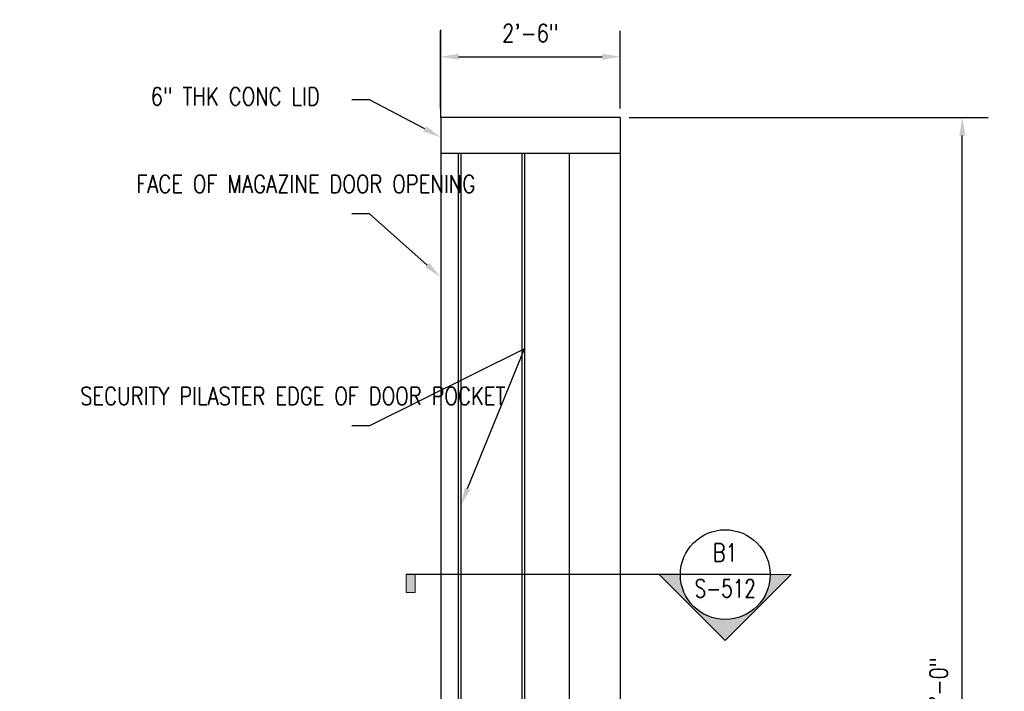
# Model space of a CAD drawing. Header units: inches. Extents: x -364 to 2682, y 0 to 504.
# Tile 16 of 19: x 1449 to 1614, y 386 to 499. Entities that reach past the tile are written whole.
import ezdxf
from ezdxf import colors
from ezdxf.entities.mleader import LeaderData, LeaderLine
from ezdxf.enums import TextEntityAlignment as Align
from ezdxf.math import Vec2, Vec3

# ---------------------------------------------------------------- set-up
doc = ezdxf.new("R2010")
doc.units = ezdxf.units.IN
doc.header["$MEASUREMENT"] = 0
for name, color, linetype in [('G-ANNO-SYMB', 2, 'Continuous'), ('S-ANNO-DIMS', 1, 'Continuous'), ('S-ANNO-TEXT', 2, 'Continuous'), ('S-DETL-MEDM', 3, 'Continuous')]:
    doc.layers.add(name, color=color, linetype=linetype)
doc.styles.add('Annotative', font='romans.shx', dxfattribs={"width": 0.8, "height": 0.125})
doc.styles.add('HDRSTD', font='romans.shx', dxfattribs={"height": 0.1})
doc.dimstyles.new('Annotative', dxfattribs={"dimscale": 0, "dimtxt": 0.125, "dimasz": 0.125, "dimexe": 0.179688, "dimexo": 0.0625, "dimgap": 0.09, "dimtad": 1, "dimdec": 3, "dimzin": 3, "dimdsep": 46, "dimlunit": 4, "dimtxsty": 'Annotative', "dimcen": 0.09, "dimclrt": 2, "dimazin": 2, "dimtfac": 1, "dimtdec": 3, "dimtmove": 1, "dimatfit": 3, "dimfxl": 1, "dimtfill": 1, "dimfrac": 2, "dimtolj": 1, "dimtzin": 0, "dimarcsym": 0})

# ---------------------------------------------------------------- blocks, each defined once
blk = doc.blocks.new('*D81')
at = {"layer": 'S-ANNO-DIMS', "color": 0, "lineweight": -2, "transparency": 16777216}
for p, q in [((1551.12, 482.27), (1611.12, 482.27)), ((1606.81, 293.27), (1606.81, 479.27)), ((1571.27, 290.27), (1611.12, 290.27))]:
    blk.add_line(p, q, dxfattribs=at)
at = {"layer": 'S-ANNO-DIMS', "color": 0, "transparency": 16777216}
for points in [[(1606.31, 479.27), (1607.31, 479.27), (1606.81, 482.27)], [(1606.31, 293.27), (1607.31, 293.27), (1606.81, 290.27)]]:
    blk.add_solid(points, dxfattribs=at)
at = {"layer": 'S-ANNO-DIMS', "color": 2, "transparency": 16777216, "insert": (1602.86, 386.27), "char_height": 3, "attachment_point": 5, "rotation": 90, "style": 'Annotative', "bg_fill": 3, "box_fill_scale": 1.25, "bg_fill_color": 256, "bg_fill_true_color": 13158600, "bg_fill_transparency": 0}
blk.add_mtext('\\A1;16\'-0"', dxfattribs=at)
blk = doc.blocks.new('ELEVARROW')
at = {"lineweight": 9}
h = blk.add_hatch(color=256, dxfattribs=at)
edge = h.paths.add_edge_path(flags=0)
edge.add_line((0.4598, 0), (0.3125, 0))
edge.add_arc((0, 0), 0.3125, 360, 540)
edge.add_line((-0.3125, 0), (-0.4598, 0))
edge.add_line((-0.4598, 0), (0, 0.4598))
edge.add_line((0, 0.4598), (0.4598, 0))
at = {"lineweight": 13}
blk.add_lwpolyline([(-0.4598, 0), (-0.3125, 0, -1), (0.3125, 0), (0.4598, 0), (0, 0.4598)], format="xyb", close=True, dxfattribs=at)
blk = doc.blocks.new('Sectrinew')
at = {"lineweight": 9}
blk.add_hatch(color=256, dxfattribs=at).paths.add_polyline_path([(0, 0.125), (0, 0), (-0.0625, 0), (-0.0625, 0.125)], flags=0)
for p, q in [((0, 0.125), (-0.0625, 0.125)), ((-0.0625, 0.125), (-0.0625, 0)), ((0, 0), (0, 0.125)), ((-0.0625, 0), (0, 0))]:
    blk.add_line(p, q, dxfattribs=at)
blk = doc.blocks.new('*U13')
for p, q in [((-0.3125, 0), (0.3125, 0)), ((0.3125, 0), (2.2222, 0))]:
    blk.add_line(p, q)
blk.add_ellipse((0, 0), major_axis=(-0.221, -0.221), ratio=1, start_param=5.497787, end_param=11.780972)
at = {"zscale": 0.03125, "rotation": 180}
blk.add_blockref('ELEVARROW', (0, 0), dxfattribs=at)
at = {"xscale": -1, "zscale": 0.03125, "rotation": 180}
blk.add_blockref('Sectrinew', (2.2222, 0), dxfattribs=at)
at = {"style": 'HDRSTD'}
for tag, p in [('DET_NO', (0, 0.0913)), ('REFSHT', (0, -0.0962))]:
    blk.add_attdef(tag, text='', height=0.1, dxfattribs=at).set_placement(p, align=Align.MIDDLE_CENTER)
blk = doc.blocks.new('*D83')
at = {"layer": 'S-ANNO-DIMS', "color": 0, "lineweight": -2, "transparency": 16777216}
for p, q in [((1519.62, 483.77), (1519.62, 496.75)), ((1549.62, 483.77), (1549.62, 496.75)), ((1522.62, 492.44), (1546.62, 492.44))]:
    blk.add_line(p, q, dxfattribs=at)
at = {"layer": 'S-ANNO-DIMS', "color": 0, "transparency": 16777216}
for points in [[(1522.62, 492.94), (1522.62, 491.94), (1519.62, 492.44)], [(1546.62, 492.94), (1546.62, 491.94), (1549.62, 492.44)]]:
    blk.add_solid(points, dxfattribs=at)
at = {"layer": 'S-ANNO-DIMS', "color": 2, "transparency": 16777216, "insert": (1534.62, 496.39), "char_height": 3, "attachment_point": 5, "style": 'Annotative', "bg_fill": 3, "box_fill_scale": 1.25, "bg_fill_color": 256, "bg_fill_true_color": 13158600, "bg_fill_transparency": 0}
blk.add_mtext('\\A1;2\'-6"', dxfattribs=at)

msp = doc.modelspace()

# ---------------------------------------------------------------- linework, layer by layer
at = {"layer": 'S-DETL-MEDM'}
for p, q in [((1519.6243, 482.2742), (1519.6243, 496.9198)), ((1549.6243, 482.2742), (1519.6243, 482.2742)), ((1519.6243, 482.2742), (1519.6243, 289.7742)), ((1549.6243, 482.2742), (1549.6243, 290.2742)), ((1522.6243, 290.2742), (1522.6243, 476.2742)), ((1522.9993, 476.2742), (1522.9993, 290.2742)), ((1533.2493, 290.2742), (1533.2493, 476.2742)), ((1533.6243, 476.2742), (1533.6243, 290.2742)), ((1541.1243, 476.2742), (1541.1243, 290.2742))]:
    msp.add_line(p, q, dxfattribs=at)

# ---------------------------------------------------------------- leaders
at = {"layer": 'S-ANNO-TEXT', "linetype": 'Continuous'}
ml = msp.add_multileader_mtext('Standard', dxfattribs=at)
ml.set_content('\\A1;6" THK CONC LID', color=2, style='Annotative')
ml.set_leader_properties(color=1)
ml.build(insert=Vec2(0, 0))
ml.multileader.update_dxf_attribs({"text_right_attachment_type": 3, "dogleg_length": 0.125, "arrow_head_size": 3, "scale": 24})
ctx = ml.context
ctx.base_point, ctx.scale, ctx.char_height, ctx.arrow_head_size, ctx.landing_gap_size, ctx.plane_origin = Vec3(1203.3508, 482.8884), 24, 3, 3, 1.5, Vec3(-57.2476, -779.0978)
ctx.right_attachment = 3
notes = []
notes.append((ctx, [(0, (1, 1, 0), (1200.3508, 482.8884), (1, 0), 3, [(0, [(1189.4958, 478.9745)], 0, [])])]))
ctx.mtext.insert, ctx.mtext.width, ctx.mtext.defined_height = Vec3(1204.8508, 484.3884), 19.053522, 7.9857
ml = msp.add_multileader_mtext('Standard', dxfattribs=at)
ml.set_content('\\A1;INSIDE EDGE OF MAGAZINE DOOR OPENING', color=2, style='Annotative')
ml.set_leader_properties(color=1)
ml.build(insert=Vec2(0, 0))
ml.multileader.update_dxf_attribs({"text_right_attachment_type": 3, "dogleg_length": 0.125, "arrow_head_size": 3, "scale": 24})
ctx = ml.context
ctx.base_point, ctx.scale, ctx.char_height, ctx.arrow_head_size, ctx.landing_gap_size, ctx.plane_origin = Vec3(1044.257, 445.0869), 24, 3, 3, 1.5, Vec3(2304.7337, -851.8047)
ctx.right_attachment = 3
notes.append((ctx, [(0, (1, 1, 0), (1079.3998, 435.0869), (-1, 0), 3, [(0, [(1123.4917, 417.435)], 0, [])])]))
ctx.mtext.insert, ctx.mtext.width, ctx.mtext.defined_height = Vec3(1045.757, 446.5869), 37.914957, 2.6619
for ctx, leaders in notes:
    for number, flags, end, landing, length, lines in leaders:
        leader = LeaderData()
        leader.index, (leader.has_last_leader_line, leader.has_dogleg_vector, leader.attachment_direction) = number, flags
        leader.last_leader_point, leader.dogleg_vector, leader.dogleg_length = Vec3(end), Vec3(landing), length
        for number, points, colour, breaks in lines:
            line = LeaderLine()
            line.index, line.vertices, line.color, line.breaks = number, Vec3.list(points), colors.encode_raw_color(colour), breaks
            leader.lines.append(line)
        ctx.leaders.append(leader)

# ---------------------------------------------------------------- next in the draw order: dimensions: what is measured, and where the dimension line sits
at = {"layer": 'S-ANNO-DIMS'}
dim = msp.add_linear_dim(base=(1606.8059, 482.2742), p1=(1569.7668, 290.2742), p2=(1549.6243, 482.2742), angle=90, dimstyle='Annotative', override={"dimtxt": 0.125, "dimasz": 0.125, "dimpost": '\\X', "dimtxsty": 'Annotative', "dimclrt": 2}, dxfattribs=at)
dim.commit()
dim.dimension.update_dxf_attribs({"geometry": '*D81', "text_midpoint": (1602.8602, 386.2742)})

# ---------------------------------------------------------------- next in the draw order: linework, layer by layer
at = {"layer": 'S-DETL-MEDM'}
msp.add_line((1549.6243, 476.2742), (1519.6243, 476.2742), dxfattribs=at)

# ---------------------------------------------------------------- next in the draw order: block references
at = {"layer": 'G-ANNO-SYMB'}
ref = msp.add_blockref('*U13', (1567.185, 405.8547), dxfattribs=dict(at, xscale=-24, yscale=24, zscale=24))
ref.add_attrib('REFSHT', 'S-512', dxfattribs={"layer": 'S-ANNO-TEXT', "color": 1, "height": 3, "style": 'Annotative', "width": 0.75}).set_placement((1567.185, 403.547), align=Align.MIDDLE_CENTER)
ref.add_attrib('DET_NO', 'B1', dxfattribs={"layer": 'S-ANNO-TEXT', "color": 1, "height": 3, "style": 'Annotative', "width": 0.800781}).set_placement((1567.185, 408.0453), align=Align.CENTER)

# ---------------------------------------------------------------- next in the draw order: leaders
at = {"layer": 'S-ANNO-TEXT', "linetype": 'Continuous'}
ml = msp.add_multileader_mtext('Standard', dxfattribs=at)
ml.set_content('\\A1;6" THK CONC LID', color=2, style='Annotative')
ml.set_leader_properties(color=1)
ml.build(insert=Vec2(0, 0))
ml.multileader.update_dxf_attribs({"text_right_attachment_type": 3, "dogleg_length": 0.125, "arrow_head_size": 3, "scale": 24})
ctx = ml.context
ctx.base_point, ctx.scale, ctx.char_height, ctx.arrow_head_size, ctx.landing_gap_size, ctx.plane_origin = Vec3(1469.6413, 485.8097), 24, 3, 3, 1.5, Vec3(2755.8371, -799.1051)
ctx.right_attachment = 3
notes = []
notes.append((ctx, [(0, (1, 1, 0), (1507.7556, 485.2383), (-1, 0), 3, [(0, [(1519.6243, 478.9745)], 0, [])])]))
ctx.mtext.insert, ctx.mtext.width, ctx.mtext.defined_height = Vec3(1471.1413, 487.3097), 36.205921, 7.9857
ml = msp.add_multileader_mtext('Standard', dxfattribs=at)
ml.set_content('\\A1;FACE OF MAGAZINE DOOR OPENING', color=2, style='Annotative')
ml.set_leader_properties(color=1)
ml.build(insert=Vec2(0, 0))
ml.multileader.update_dxf_attribs({"text_right_attachment_type": 3, "dogleg_length": 0.125, "arrow_head_size": 3, "scale": 24})
ctx = ml.context
ctx.base_point, ctx.scale, ctx.char_height, ctx.arrow_head_size, ctx.landing_gap_size, ctx.plane_origin = Vec3(1467.2413, 471.1651), 24, 3, 3, 1.5, Vec3(2755.8371, -813.3162)
ctx.right_attachment = 3
notes.append((ctx, [(0, (1, 1, 0), (1507.7556, 466.1651), (-1, 0), 3, [(0, [(1519.6243, 455.6089)], 0, [])])]))
ctx.mtext.insert, ctx.mtext.width, ctx.mtext.defined_height = Vec3(1468.7413, 472.6651), 43.058241, 7.9857
ml = msp.add_multileader_mtext('Standard', dxfattribs=at)
ml.set_content('\\A1;SECURITY PILASTER EDGE OF DOOR POCKET', color=2, style='Annotative')
ml.set_leader_properties(color=1)
ml.build(insert=Vec2(0, 0))
ml.multileader.update_dxf_attribs({"text_right_attachment_type": 3, "dogleg_length": 0.125, "arrow_head_size": 3, "scale": 24})
ctx = ml.context
ctx.base_point, ctx.scale, ctx.char_height, ctx.arrow_head_size, ctx.landing_gap_size, ctx.plane_origin = Vec3(1457.8699, 435.7236), 24, 3, 3, 1.5, Vec3(2701.122, -836.165)
ctx.right_attachment = 3
notes.append((ctx, [(0, (1, 1, 0), (1507.7556, 430.7236), (-1, 0), 3, [(1, [(1522.9993, 417.452), (1533.6243, 443.6229)], 0, [])])]))
ctx.mtext.insert, ctx.mtext.width, ctx.mtext.defined_height = Vec3(1459.3699, 437.2236), 45.294414, 7.9857
for ctx, leaders in notes:
    for number, flags, end, landing, length, lines in leaders:
        leader = LeaderData()
        leader.index, (leader.has_last_leader_line, leader.has_dogleg_vector, leader.attachment_direction) = number, flags
        leader.last_leader_point, leader.dogleg_vector, leader.dogleg_length = Vec3(end), Vec3(landing), length
        for number, points, colour, breaks in lines:
            line = LeaderLine()
            line.index, line.vertices, line.color, line.breaks = number, Vec3.list(points), colors.encode_raw_color(colour), breaks
            leader.lines.append(line)
        ctx.leaders.append(leader)

# ---------------------------------------------------------------- next in the draw order: dimensions: what is measured, and where the dimension line sits
at = {"layer": 'S-ANNO-DIMS'}
dim = msp.add_linear_dim(base=(1549.6243, 492.4419), p1=(1519.6243, 482.2742), p2=(1549.6243, 482.2742), dimstyle='Annotative', override={"dimpost": '\\X'}, dxfattribs=at)
dim.commit()
dim.dimension.update_dxf_attribs({"geometry": '*D83', "text_midpoint": (1534.6243, 496.3876)})

doc.saveas('drawing.dxf')
